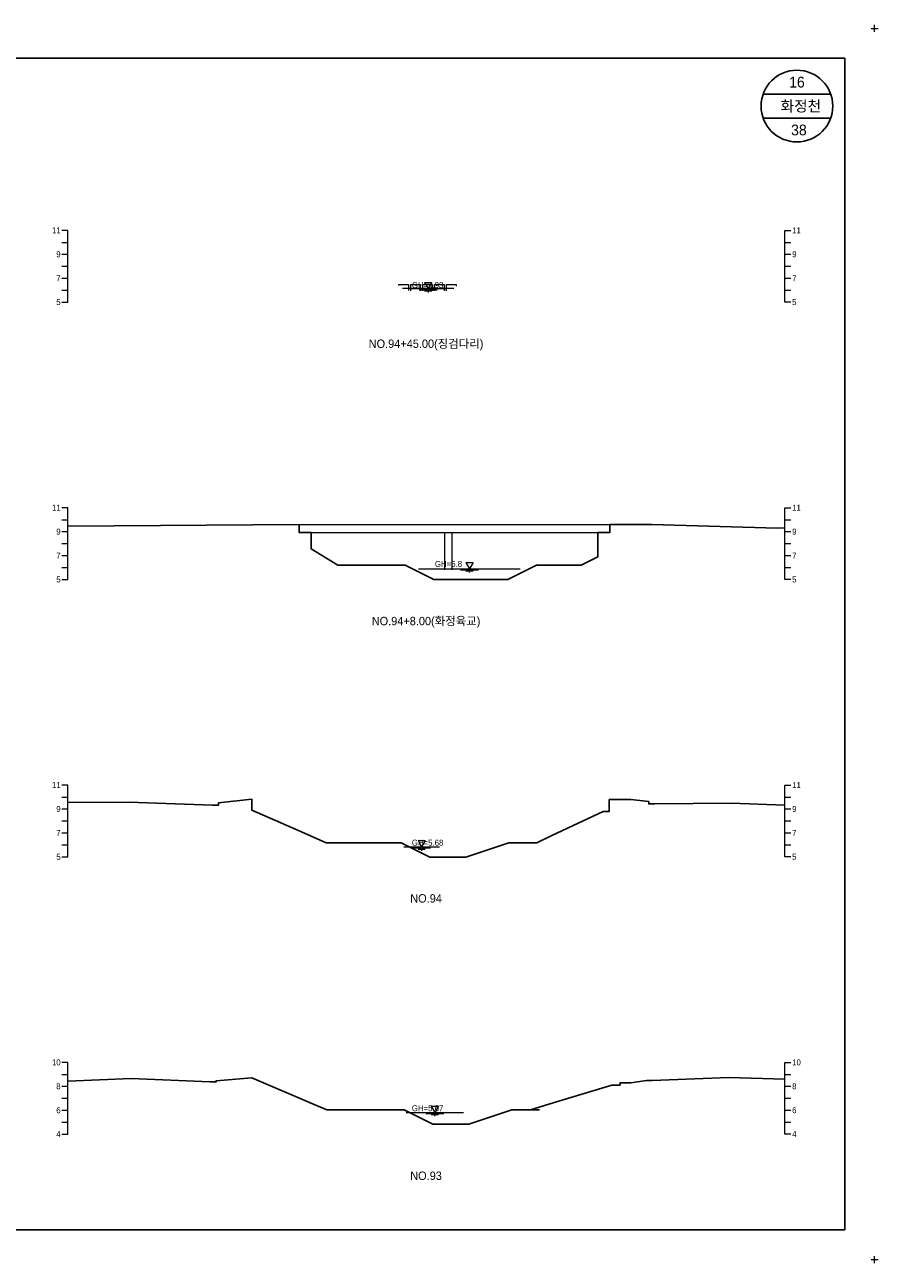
# Model space of a CAD drawing. Header units: metres. Extents: x 14522 to 15395, y -153 to 498.
# Tile 32 of 38: x 15031 to 15103, y -18 to 86. Entities that reach past the tile are written whole.
import ezdxf
from ezdxf.enums import TextEntityAlignment as Align

# ---------------------------------------------------------------- set-up
doc = ezdxf.new("R2010")
doc.units = ezdxf.units.M
for name, color, linetype in [('BOX', 5, 'CONTINUOUS'), ('DT2', 7, 'CONTINUOUS'), ('기본계획용', 33, 'CONTINUOUS')]:
    doc.layers.add(name, color=color, linetype=linetype)
for name, color, linetype, lineweight in [('DT1', 3, 'CONTINUOUS', 0), ('LT1', 4, 'CONTINUOUS', 0), ('ST1', 7, 'CONTINUOUS', 0)]:
    doc.layers.add(name, color=color, linetype=linetype, lineweight=lineweight)
doc.styles.get("Standard").update_dxf_attribs({"font": 'Gulim.ttf'})

# ---------------------------------------------------------------- blocks, each defined once
blk = doc.blocks.new('SWL')
at = {"layer": 'LT1'}
for p, q in [((-15, 0), (15, 0)), ((-3, 5.2), (3, 5.2)), ((-3, 5.2), (0, 0)), ((3, 5.2), (0, 0)), ((-7.5, -0.9), (7.5, -0.9)), ((-3, -1.8), (3, -1.8)), ((-0.4, -2.7), (0.4, -2.7))]:
    blk.add_line(p, q, dxfattribs=at)

msp = doc.modelspace()

# ---------------------------------------------------------------- linework, layer by layer
at = {"layer": 'BOX'}
for p, q in [((15098.83, 80), (15093.17, 80)), ((15098.83, 78), (15093.17, 78))]:
    msp.add_line(p, q, dxfattribs=at)
msp.add_lwpolyline([(14960, -15), (15100, -15), (15100, 83), (14960, 83)], close=True, dxfattribs=at)
msp.add_circle((15096, 79), 3, dxfattribs=at)
at = {"layer": 'DT1'}
for p, q in [((15067.3, 63.73), (15063, 63.73)), ((15054.35, 43.99), (15080.35, 43.99)), ((15055.35, 43.34), (15079.35, 43.34)), ((15066.55, 40.21), (15066.55, 43.34)), ((15067.15, 40.21), (15067.15, 43.34)), ((15064.35, 40.3), (15072.85, 40.3)), ((15063.6, 17.03), (15065.6, 17.03)), ((15063.3, -5.18), (15068.1, -5.18))]:
    msp.add_line(p, q, dxfattribs=at)
for points in [[(15062.69, 64), (15062.69, 64.08), (15063.49, 64.08), (15063.49, 63.57)], [(15063.69, 63.53), (15063.69, 64.08), (15064.49, 64.08), (15064.49, 63.53)], [(15064.69, 63.53), (15064.69, 64.08), (15065.49, 64.08), (15065.49, 63.53)], [(15065.69, 63.53), (15065.69, 64.08), (15066.49, 64.08), (15066.49, 63.53)], [(15066.69, 63.55), (15066.69, 64.08), (15067.49, 64.08), (15067.49, 63.93)]]:
    msp.add_lwpolyline(points, dxfattribs=at)
at = {"layer": 'LT1'}
for p, q in [((15102.2, 85.5), (15102.8, 85.5)), ((15102.2, 85.5), (15102.8, 85.5)), ((15102.2, 85.5), (15102.8, 85.5)), ((15102.2, 85.5), (15102.8, 85.5)), ((15102.5, 85.2), (15102.5, 85.8)), ((15102.5, 85.2), (15102.5, 85.8)), ((15102.5, 85.2), (15102.5, 85.8)), ((15102.5, 85.2), (15102.5, 85.8)), ((15102.2, -17.5), (15102.8, -17.5)), ((15102.2, -17.5), (15102.8, -17.5)), ((15102.5, -17.8), (15102.5, -17.2)), ((15102.5, -17.8), (15102.5, -17.2))]:
    msp.add_line(p, q, dxfattribs=at)
at = {"layer": 'ST1'}
for p, q in [((15035, 68.6), (15034.5, 68.6)), ((15035, 62.6), (15035, 68.6)), ((15095, 62.6), (15095, 68.6)), ((15095, 68.6), (15095.5, 68.6)), ((15034.5, 67.6), (15035, 67.6)), ((15095, 67.6), (15095.5, 67.6)), ((15034.5, 66.6), (15035, 66.6)), ((15095, 66.6), (15095.5, 66.6)), ((15034.5, 65.6), (15035, 65.6)), ((15095, 65.6), (15095.5, 65.6)), ((15034.5, 64.6), (15035, 64.6)), ((15095, 64.6), (15095.5, 64.6)), ((15034.5, 63.6), (15035, 63.6)), ((15095, 63.6), (15095.5, 63.6)), ((15034.5, 62.6), (15035, 62.6)), ((15095.5, 62.6), (15095, 62.6)), ((15035, 45.4), (15034.5, 45.4)), ((15035, 39.4), (15035, 45.4)), ((15095, 39.4), (15095, 45.4)), ((15095, 45.4), (15095.5, 45.4)), ((15034.5, 44.4), (15035, 44.4)), ((15095, 44.4), (15095.5, 44.4)), ((15034.5, 43.4), (15035, 43.4)), ((15095, 43.4), (15095.5, 43.4)), ((15034.5, 42.4), (15035, 42.4)), ((15095, 42.4), (15095.5, 42.4)), ((15034.5, 41.4), (15035, 41.4)), ((15095, 41.4), (15095.5, 41.4)), ((15034.5, 40.4), (15035, 40.4)), ((15034.5, 39.4), (15035, 39.4)), ((15095, 40.4), (15095.5, 40.4)), ((15095.5, 39.4), (15095, 39.4)), ((15035, 22.2), (15034.5, 22.2)), ((15035, 16.2), (15035, 22.2)), ((15095, 16.2), (15095, 22.2)), ((15095, 22.2), (15095.5, 22.2)), ((15034.5, 21.2), (15035, 21.2)), ((15095, 21.2), (15095.5, 21.2)), ((15034.5, 20.2), (15035, 20.2)), ((15095, 20.2), (15095.5, 20.2)), ((15034.5, 19.2), (15035, 19.2)), ((15095, 19.2), (15095.5, 19.2)), ((15034.5, 18.2), (15035, 18.2)), ((15095, 18.2), (15095.5, 18.2)), ((15034.5, 17.2), (15035, 17.2)), ((15095, 17.2), (15095.5, 17.2)), ((15034.5, 16.2), (15035, 16.2)), ((15095.5, 16.2), (15095, 16.2)), ((15035, -1), (15034.5, -1)), ((15035, -7), (15035, -1)), ((15095, -7), (15095, -1)), ((15095, -1), (15095.5, -1)), ((15034.5, -2), (15035, -2)), ((15095, -2), (15095.5, -2)), ((15034.5, -3), (15035, -3)), ((15095, -3), (15095.5, -3)), ((15034.5, -4), (15035, -4)), ((15095, -4), (15095.5, -4)), ((15034.5, -5), (15035, -5)), ((15095, -5), (15095.5, -5)), ((15034.5, -6), (15035, -6)), ((15095, -6), (15095.5, -6)), ((15034.5, -7), (15035, -7)), ((15095.5, -7), (15095, -7))]:
    msp.add_line(p, q, dxfattribs=at)
at = {"layer": '기본계획용'}
for points in [[(15035, 43.85), (15054.35, 43.99), (15054.35, 43.34), (15055.35, 43.34), (15055.35, 41.95), (15057.6, 40.6), (15063.21, 40.6), (15065.61, 39.4), (15071.81, 39.4), (15074.21, 40.6), (15077.95, 40.6), (15079.35, 41.3), (15079.35, 43.34), (15080.35, 43.34), (15080.35, 43.99), (15083.85, 43.99), (15094.35, 43.7), (15095, 43.71)], [(15057.6, 40.6), (15063.21, 40.6), (15065.61, 39.4), (15071.81, 39.4), (15074.21, 40.6), (15077.95, 40.6)], [(15035, 20.75), (15040.1, 20.77), (15047.1, 20.51), (15047.6, 20.51), (15047.6, 20.71), (15050.4, 21.01), (15050.4, 20.09), (15054.8, 18.17), (15056.62, 17.38), (15062.89, 17.38), (15065.29, 16.18), (15068.29, 16.18), (15071.89, 17.38), (15074.24, 17.38), (15075.5, 17.97), (15079.8, 19.99), (15080.3, 19.99), (15080.3, 20.99), (15082.1, 20.99), (15083.6, 20.82), (15083.6, 20.62), (15084.1, 20.62), (15090.5, 20.69), (15095, 20.53)], [(15056.62, 17.38), (15062.89, 17.38), (15065.29, 16.18), (15068.29, 16.18), (15071.89, 17.38), (15074.24, 17.38)], [(15035, -2.57), (15040.3, -2.36), (15046.9, -2.63), (15047.4, -2.63), (15047.4, -2.53), (15050.4, -2.29), (15055.6, -4.51), (15056.67, -4.97), (15063.15, -4.97), (15065.55, -6.17), (15068.55, -6.17), (15072.15, -4.97), (15073.7, -4.97), (15075.6, -4.39), (15080.5, -2.9), (15081.2, -2.9), (15081.2, -2.7), (15082.1, -2.7), (15083.4, -2.51), (15083.9, -2.51), (15090.3, -2.25), (15095, -2.39)], [(15056.67, -4.97), (15063.15, -4.97), (15065.55, -6.17), (15068.55, -6.17), (15072.15, -4.97), (15074.45, -4.97)]]:
    msp.add_lwpolyline(points, dxfattribs=at)

# ---------------------------------------------------------------- block references
at = {"layer": 'DT1', "xscale": 0.1, "yscale": 0.1, "zscale": 0.1}
for p in [(15065.15, 63.73), (15068.6, 40.3), (15064.6, 17.03), (15065.7, -5.18)]:
    msp.add_blockref('SWL', p, dxfattribs=at)

# ---------------------------------------------------------------- texts
at = {"layer": 'DT1'}
for s, p in [('11', (15034.4, 68.6)), ('9', (15034.4, 66.6)), ('7', (15034.4, 64.6)), ('5', (15034.4, 62.6)), ('11', (15034.4, 45.4)), ('9', (15034.4, 43.4)), ('7', (15034.4, 41.4)), ('5', (15034.4, 39.4)), ('11', (15034.4, 22.2)), ('9', (15034.4, 20.2)), ('7', (15034.4, 18.2)), ('5', (15034.4, 16.2)), ('10', (15034.4, -1)), ('8', (15034.4, -3)), ('6', (15034.4, -5)), ('4', (15034.4, -7))]:
    msp.add_text(s, height=0.5, dxfattribs=at).set_placement(p, align=Align.MIDDLE_RIGHT)
for s, p in [('11', (15095.6, 68.6)), ('9', (15095.6, 66.6)), ('7', (15095.6, 64.6)), ('5', (15095.6, 62.6)), ('11', (15095.6, 45.4)), ('9', (15095.6, 43.4)), ('7', (15095.6, 41.4)), ('5', (15095.6, 39.4)), ('11', (15095.6, 22.2)), ('9', (15095.6, 20.2)), ('7', (15095.6, 18.2)), ('5', (15095.6, 16.2)), ('10', (15095.6, -1)), ('8', (15095.6, -3)), ('6', (15095.6, -5)), ('4', (15095.6, -7))]:
    msp.add_text(s, height=0.5, dxfattribs=at).set_placement(p, align=Align.MIDDLE_LEFT)
for s, p in [('GH=5.93', (15065.1, 64.03)), ('GH=5.93', (15065.1, 64.03)), ('GH=5.8', (15066.85, 40.7)), ('GH=5.8', (15066.85, 40.7)), ('GH=5.68', (15065.1, 17.38)), ('GH=5.68', (15065.1, 17.38)), ('GH=5.67', (15065.1, -4.83)), ('GH=5.67', (15065.1, -4.83))]:
    msp.add_text(s, height=0.5, dxfattribs=at).set_placement(p, align=Align.MIDDLE_CENTER)
at = {"layer": 'DT2'}
for s, height, p in [(' 16 ', 0.9, (15096, 81)), ('  화정천', 0.9, (15096, 79)), (' 38', 0.9, (15096, 77)), ('NO.94+45.00(징검다리)', 0.7, (15064.97, 59.12)), ('NO.94+8.00(화정육교)', 0.7, (15064.97, 35.92)), ('NO.94', 0.7, (15064.97, 12.72)), ('NO.93', 0.7, (15064.97, -10.48))]:
    msp.add_text(s, height=height, dxfattribs=at).set_placement(p, align=Align.MIDDLE_CENTER)

doc.saveas('drawing.dxf')
